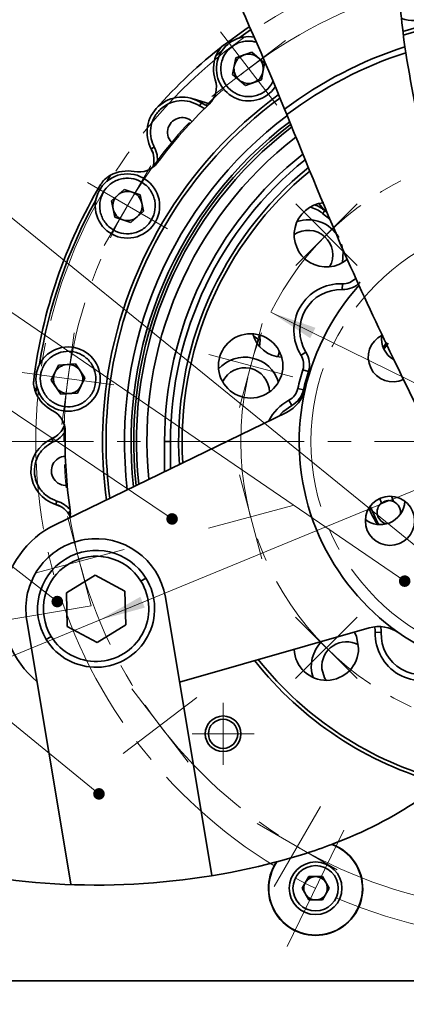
# Model space of a CAD drawing. Header units: millimetres. Extents: x -594 to 604, y -420 to 420.
# Tile 14 of 43: x -418 to -385, y 225 to 310. Entities that reach past the tile are written whole.
import ezdxf

# ---------------------------------------------------------------- set-up
doc = ezdxf.new("R2010")
doc.units = ezdxf.units.MM
doc.linetypes.add('点画线', pattern=[18, 12, -2, 2, -2])
doc.layers.get('0').update_dxf_attribs({"lineweight": 35})
for name, color, linetype, lineweight in [('中心线层', 1, '点画线', 18), ('尺寸线层', 3, 'Continuous', 18), ('粗实线层', 7, 'Continuous', 35), ('细实线层', 7, 'Continuous', 18)]:
    doc.layers.add(name, color=color, linetype=linetype, lineweight=lineweight)
doc.styles.add('标准', font='txt', dxfattribs={"width": 0.667})
doc.dimstyles.new('GB_尺寸', dxfattribs={"dimtxt": 3.5, "dimasz": 4, "dimexe": 2, "dimexo": 0, "dimtad": 1, "dimdsep": 46, "dimtxsty": '标准', "dimblk": '_CAXARROW', "dimcen": 0, "dimdle": 6, "dimazin": 2, "dimtfac": 0.707107, "dimtdec": 3, "dimtmove": 2, "dimatfit": 3, "dimfxl": 0, "dimfrac": 2, "dimtolj": 1, "dimtzin": 0, "dimarcsym": 0})

# ---------------------------------------------------------------- blocks, each defined once
blk = doc.blocks.new('*X15')
at = {"layer": '尺寸线层', "linetype": 'Continuous'}
for points in [[(-259.129, 323.118), (-259.629, 319.118), (-258.629, 319.118)], [(-259.129, -353.352), (-259.629, -349.352), (-258.629, -349.352)]]:
    blk.add_hatch(color=0, dxfattribs=at).paths.add_polyline_path(points, flags=0)
at = {"layer": '尺寸线层', "color": 0, "linetype": 'Continuous'}
for p, q in [((-374.615, 323.118), (-257.129, 323.118)), ((-259.129, -353.352), (-259.129, 323.118)), ((-459.086, -353.352), (-257.129, -353.352))]:
    blk.add_line(p, q, dxfattribs=at)
at = {"layer": '尺寸线层', "color": 0, "insert": (-261.485, 178.789), "char_height": 3.5, "width": 9.20172, "attachment_point": 5, "rotation": 90, "line_spacing_factor": 1.15057, "style": '标准'}
blk.add_mtext('\\T1.1;676', dxfattribs=at)
blk = doc.blocks.new('_CAXARROW')
blk.add_hatch(color=0).paths.add_polyline_path([(0, 0), (-1, 0.125), (-1, -0.125)], flags=0)
blk = doc.blocks.new('*X28')
at = {"layer": '尺寸线层', "linetype": 'Continuous'}
for points in [[(-481.107, 247.969), (-480.939, 243.942), (-479.953, 244.107)], [(-415.936, -140.963), (-417.09, -137.101), (-416.104, -136.936)]]:
    blk.add_hatch(color=0, dxfattribs=at).paths.add_polyline_path(points, flags=0)
at = {"layer": '尺寸线层', "color": 0, "linetype": 'Continuous'}
for p, q in [((-412.367, 259.488), (-483.079, 247.639)), ((-415.936, -140.963), (-481.107, 247.969)), ((-347.195, -129.445), (-417.908, -141.294))]:
    blk.add_line(p, q, dxfattribs=at)
at = {"layer": '尺寸线层', "color": 0, "insert": (-446.198, 53.893), "char_height": 3.5, "width": 9.47933, "attachment_point": 5, "rotation": 279.51235, "line_spacing_factor": 1.15057, "style": '标准'}
blk.add_mtext('\\T1.1;400', dxfattribs=at)
blk = doc.blocks.new('*X29')
at = {"layer": '尺寸线层', "linetype": 'Continuous'}
for points in [[(-337.544, 288.844), (-341.433, 287.782), (-341.052, 286.858)], [(-411.685, 258.28), (-408.177, 260.267), (-407.796, 259.342)]]:
    blk.add_hatch(color=0, dxfattribs=at).paths.add_polyline_path(points, flags=0)
at = {"layer": '尺寸线层', "color": 0, "linetype": 'Continuous'}
blk.add_line((-445.266, 244.436), (-337.544, 288.844), dxfattribs=at)
at = {"layer": '尺寸线层', "color": 0, "insert": (-443.554, 247.977), "char_height": 3.5, "width": 11.7255, "attachment_point": 5, "rotation": 22.40385, "line_spacing_factor": 1.15057, "style": '标准'}
blk.add_mtext('\\T1.1;%%C80', dxfattribs=at)
blk = doc.blocks.new('*X33')
at = {"layer": '尺寸线层', "linetype": 'Continuous'}
for points in [[(-397.031, 284.598), (-393.663, 282.383), (-393.221, 283.28)], [(-352.198, 262.526), (-356.008, 263.845), (-355.566, 264.742)]]:
    blk.add_hatch(color=0, dxfattribs=at).paths.add_polyline_path(points, flags=0)
at = {"layer": '尺寸线层', "color": 0, "linetype": 'Continuous'}
blk.add_line((-315.093, 244.259), (-397.031, 284.598), dxfattribs=at)
at = {"layer": '尺寸线层', "color": 0, "insert": (-316.565, 247.905), "char_height": 3.5, "width": 11.7255, "attachment_point": 5, "rotation": 333.78827, "line_spacing_factor": 1.15057, "style": '标准'}
blk.add_mtext('\\T1.1;%%C50', dxfattribs=at)
blk = doc.blocks.new('*X41')
at = {"layer": '细实线层', "color": 0}
blk.add_line((0, 0), (-96.92, 78.843), dxfattribs=at)
blk = doc.blocks.new('*X42')
at = {"layer": '细实线层', "lineweight": 18}
h = blk.add_hatch(color=0, dxfattribs=at)
edge = h.paths.add_edge_path(flags=0)
edge.add_arc((0, 0), 0.5, 0, 360)
at = {"layer": '细实线层', "color": 0}
for p, q in [((-71.774, 49.14), (-81.774, 49.14)), ((0, 0), (-71.774, 49.14))]:
    blk.add_line(p, q, dxfattribs=at)
at = {"layer": '细实线层', "color": 0, "lineweight": 18, "insert": (-76.774, 50.64), "char_height": 5, "width": 17, "attachment_point": 8, "line_spacing_factor": 1.15057, "style": '标准'}
blk.add_mtext('\\T1.1;4', dxfattribs=at)
blk = doc.blocks.new('*X43')
at = {"layer": '细实线层', "lineweight": 18}
h = blk.add_hatch(color=0, dxfattribs=at)
edge = h.paths.add_edge_path(flags=0)
edge.add_arc((0, 0), 0.5, 0, 360)
at = {"layer": '细实线层', "color": 0}
for p, q in [((-51.901, 34.972), (-61.901, 34.972)), ((0, 0), (-51.901, 34.972))]:
    blk.add_line(p, q, dxfattribs=at)
at = {"layer": '细实线层', "color": 0, "lineweight": 18, "insert": (-56.901, 36.472), "char_height": 5, "width": 17, "attachment_point": 8, "line_spacing_factor": 1.15057, "style": '标准'}
blk.add_mtext('\\T1.1;5', dxfattribs=at)
blk = doc.blocks.new('*X44')
at = {"layer": '细实线层', "lineweight": 18}
h = blk.add_hatch(color=0, dxfattribs=at)
edge = h.paths.add_edge_path(flags=0)
edge.add_arc((0, 0), 0.5, 0, 360)
at = {"layer": '细实线层', "color": 0}
for p, q in [((-42.096, 32.675), (-52.096, 32.675)), ((0, 0), (-42.096, 32.675))]:
    blk.add_line(p, q, dxfattribs=at)
at = {"layer": '细实线层', "color": 0, "lineweight": 18, "insert": (-47.096, 34.175), "char_height": 5, "width": 17, "attachment_point": 8, "line_spacing_factor": 1.15057, "style": '标准'}
blk.add_mtext('\\T1.1;6', dxfattribs=at)
blk = doc.blocks.new('*X45')
at = {"layer": '细实线层', "lineweight": 18}
h = blk.add_hatch(color=0, dxfattribs=at)
edge = h.paths.add_edge_path(flags=0)
edge.add_arc((0, 0), 0.5, 0, 360)
at = {"layer": '细实线层', "color": 0}
for p, q in [((-45.657, 37.323), (-55.657, 37.323)), ((0, 0), (-45.657, 37.323))]:
    blk.add_line(p, q, dxfattribs=at)
at = {"layer": '细实线层', "color": 0, "lineweight": 18, "insert": (-50.657, 38.823), "char_height": 5, "width": 17, "attachment_point": 8, "line_spacing_factor": 1.15057, "style": '标准'}
blk.add_mtext('\\T1.1;7', dxfattribs=at)
blk = doc.blocks.new('*X47')
at = {"layer": '细实线层', "lineweight": 18}
h = blk.add_hatch(color=0, dxfattribs=at)
edge = h.paths.add_edge_path(flags=0)
edge.add_arc((0, 0), 0.5, 0, 360)
at = {"layer": '细实线层', "color": 0}
for p, q in [((-45.536, 76.699), (-55.536, 76.699)), ((0, 0), (-45.536, 76.699))]:
    blk.add_line(p, q, dxfattribs=at)
at = {"layer": '细实线层', "color": 0, "lineweight": 18, "insert": (-50.536, 78.199), "char_height": 5, "width": 17, "attachment_point": 8, "line_spacing_factor": 1.15057, "style": '标准'}
blk.add_mtext('\\T1.1;9', dxfattribs=at)
blk = doc.blocks.new('*X48')
at = {"layer": '细实线层', "lineweight": 18}
h = blk.add_hatch(color=0, dxfattribs=at)
edge = h.paths.add_edge_path(flags=0)
edge.add_arc((0, 0), 0.5, 0, 360)
at = {"layer": '细实线层', "color": 0}
for p, q in [((-39.678, 65.435), (-49.678, 65.435)), ((0, 0), (-39.678, 65.435))]:
    blk.add_line(p, q, dxfattribs=at)
at = {"layer": '细实线层', "color": 0, "lineweight": 18, "insert": (-44.678, 66.935), "char_height": 5, "width": 17, "attachment_point": 8, "line_spacing_factor": 1.15057, "style": '标准'}
blk.add_mtext('\\T1.1;10', dxfattribs=at)

msp = doc.modelspace()

# ---------------------------------------------------------------- linework, layer by layer
at = {"layer": '中心线层'}
for p, q in [((-401.319, 308.592), (-396.527, 302.309)), ((-402.065, 303.054), (-395.781, 307.846)), ((-411.261, 290.305), (-407.29, 297.137)), ((-412.692, 295.706), (-405.86, 291.735)), ((-389.642, 293.869), (-394.906, 288.606)), ((-389.642, 288.606), (-394.906, 293.869)), ((-397.783, 283.635), (-399.709, 276.445)), ((-414.879, 275.006), (-413.824, 282.838)), ((-395.151, 279.076), (-402.341, 281.003)), ((-418.267, 279.449), (-410.436, 278.395)), ((-424.17, 273.562), (-325.059, 273.562)), ((-399.715, 270.701), (-397.788, 263.511)), ((-395.157, 268.07), (-402.347, 266.143)), ((-412.367, 259.488), (-414.389, 267.127)), ((-417.197, 262.296), (-409.559, 264.319)), ((-394.922, 258.534), (-389.658, 253.271)), ((-389.658, 258.534), (-394.922, 253.271)), ((-404.107, 246.112), (-408.899, 252.395)), ((-409.644, 246.858), (-403.361, 251.65)), ((-401.107, 245.892), (-401.107, 251.202)), ((-403.762, 248.547), (-398.452, 248.547)), ((-396.759, 235.485), (-392.788, 242.317)), ((-391.357, 236.916), (-398.189, 240.887)), ((-390.79, 240.3), (-395.624, 230.367))]:
    msp.add_line(p, q, dxfattribs=at)
for centre, radius in [((-374.607, 273.547), 42.5), ((-374.615, 273.562), 40.097), ((-374.615, 273.562), 24.986), ((-374.615, 273.562), 18.991)]:
    msp.add_circle(centre, radius, dxfattribs=at)
at = {"layer": '粗实线层'}
for p, q in [((-401.718, 306.536), (-401.236, 306.927)), ((-401.615, 306.767), (-401.718, 306.536)), ((-398.659, 306.846), (-400.023, 306.372)), ((-397.567, 305.902), (-398.659, 306.846)), ((-385.579, 307.309), (-385.509, 306.806)), ((-400.023, 306.372), (-400.293, 304.954)), ((-397.838, 304.485), (-397.567, 305.902)), ((-400.293, 304.954), (-399.201, 304.01)), ((-399.201, 304.01), (-397.838, 304.485)), ((-403.665, 302.852), (-402.269, 302.441)), ((-403.123, 302.259), (-402.958, 302.51)), ((-395.663, 301.505), (-395.86, 301.983)), ((-407.088, 298.184), (-407.358, 298.802)), ((-407.25, 298.584), (-406.986, 298.726)), ((-411.054, 295.794), (-410.727, 296.321)), ((-410.727, 296.321), (-410.943, 296.189)), ((-409.571, 295.107), (-410.649, 294.147)), ((-408.201, 294.653), (-409.571, 295.107)), ((-410.649, 294.147), (-410.357, 292.733)), ((-407.909, 293.24), (-408.201, 294.653)), ((-408.987, 292.28), (-407.909, 293.24)), ((-392.93, 293.898), (-392.418, 293.267)), ((-392.418, 293.267), (-392.625, 293.05)), ((-392.175, 293.057), (-392.418, 293.267)), ((-410.357, 292.733), (-408.987, 292.28)), ((-392.625, 293.05), (-391.997, 292.573)), ((-390.94, 286.545), (-390.923, 287.045)), ((-387.406, 281.578), (-387.142, 282.055)), ((-387.365, 281.437), (-387.018, 281.971)), ((-394.03, 281.193), (-394.454, 280.928)), ((-415.16, 280.085), (-415.789, 278.786)), ((-413.721, 280.191), (-415.16, 280.085)), ((-412.91, 278.997), (-413.721, 280.191)), ((-393.817, 279.538), (-394.294, 279.687)), ((-415.789, 278.786), (-414.978, 277.592)), ((-413.538, 277.697), (-412.91, 278.997)), ((-417.195, 277.94), (-417.104, 277.704)), ((-417.104, 277.704), (-417.04, 278.32)), ((-394.239, 277.964), (-394.727, 278.074)), ((-414.978, 277.592), (-413.538, 277.697)), ((-395.251, 276.637), (-395.486, 277.079)), ((-415.458, 266.433), (-395.703, 276.036)), ((-415.876, 273.722), (-415.392, 273.986)), ((-415.624, 273.51), (-415.745, 273.784)), ((-405.607, 273.547), (-406.107, 273.547)), ((-406.107, 270.979), (-406.107, 273.547)), ((-405.607, 273.547), (-405.607, 271.222)), ((-387.579, 268.282), (-387.731, 268.671)), ((-386.551, 268.414), (-386.733, 268.86)), ((-414.995, 268), (-415.623, 268.247)), ((-415.393, 268.169), (-415.306, 268.456)), ((-412.042, 262.124), (-414.5, 260.611)), ((-409.502, 260.751), (-412.042, 262.124)), ((-408.128, 261.597), (-407.702, 261.859)), ((-414.5, 260.611), (-414.419, 257.725)), ((-409.421, 257.866), (-409.502, 260.751)), ((-406.042, 260.224), (-402.075, 236.419)), ((-417.879, 258.252), (-414.122, 235.705)), ((-414.419, 257.725), (-411.879, 256.353)), ((-411.879, 256.353), (-409.421, 257.866)), ((-415.793, 256.88), (-416.218, 256.617)), ((-388.641, 257.601), (-404.831, 252.96)), ((-387.605, 257.214), (-388.105, 257.232)), ((-394.362, 235.333), (-393.784, 236.333)), ((-393.784, 236.333), (-392.63, 236.333)), ((-392.63, 236.333), (-392.052, 235.333)), ((-393.784, 234.333), (-394.362, 235.333)), ((-392.052, 235.333), (-392.63, 234.333)), ((-392.63, 234.333), (-393.784, 234.333)), ((-422.863, 227.41), (-340.357, 227.41))]:
    msp.add_line(p, q, dxfattribs=at)
for points in [[(-401.055, 307.451), (-399.265, 308.775), (-398.896, 309.03)], [(-399.766, 308.048), (-399.756, 308.056), (-398.774, 308.75)], [(-402.447, 302.269), (-402.671, 302.353), (-402.958, 302.51)], [(-390.98, 290.416), (-390.855, 289.793), (-390.92, 288.837)], [(-398.009, 282.664), (-397.931, 282.244), (-397.993, 281.66)], [(-396.293, 281.242), (-396.416, 280.865), (-396.446, 280.79)], [(-395.251, 276.637), (-396.017, 276.086), (-396.35, 275.722)], [(-387.818, 266.444), (-387.937, 266.668), (-388.546, 268.006)], [(-389.535, 255.869), (-389.721, 256.863), (-389.897, 257.234)], [(-392.667, 254.118), (-392.434, 253.333), (-392.305, 253.12)]]:
    msp.add_lwpolyline(points, dxfattribs=at)
for centre, radius in [((-409.279, 293.693), 2.75), ((-398.755, 280.018), 2.75), ((-414.349, 278.891), 2.75), ((-386.854, 266.763), 2.1), ((-401.107, 248.547), 1.525), ((-401.107, 248.547), 1.25), ((-393.207, 235.333), 2.25), ((-393.207, 235.333), 1.938)]:
    msp.add_circle(centre, radius, dxfattribs=at)
for centre, radius, start, end in [((-374.607, 273.547), 36.8, 328.86798, 107.64266), ((-374.607, 273.547), 36.5, 329.65666, 107.72781), ((-384.878, 312.309), 2.75, 249.10675, 296.6837), ((-374.607, 273.547), 43, 127.97363, 138.58871), ((-398.93, 305.428), 2.75, 79.33925, 325.70186), ((-398.93, 305.428), 1.25, 109.1837, 169.1837), ((-398.93, 305.428), 1.25, 49.1837, 109.1837), ((-374.607, 273.547), 35.5, 108.00302, 126.77419), ((-374.607, 273.547), 35, 108.14896, 126.98497), ((-398.93, 305.428), 3, 158.32025, 198.27524), ((-398.93, 305.428), 1.25, 349.1837, 49.1837), ((-398.93, 305.428), 1.25, 169.1837, 229.1837), ((-398.93, 305.428), 1.25, 289.1837, 349.1837), ((-403.678, 303.86), 2, 313.80175, 18.27524), ((-398.93, 305.428), 1.25, 229.1837, 289.1837), ((-374.607, 273.547), 36.8, 126.29581, 172.34132), ((-374.607, 273.547), 36.5, 126.40168, 172.34132), ((-404.608, 300.004), 3, 56.63917, 208.25684), ((-374.607, 273.547), 40, 133.80175, 143.38089), ((-401.858, 304.18), 2.3, 236.63917, 248.8837), ((-374.607, 273.547), 34.927, 126.93043, 186.76805), ((-374.607, 273.547), 34.368, 127.2657, 186.46102), ((-404.608, 300.004), 1.25, 47.69604, 229.4866), ((-374.607, 273.547), 34.137, 127.42903, 186.3068), ((-374.607, 273.547), 33.906, 127.48061, 186.1676), ((-374.607, 273.547), 33.015, 127.94616, 185.61082), ((-409.012, 297.637), 2, 341.4564, 28.25684), ((-409.012, 297.637), 2.3, 353.81447, 28.25684), ((-374.607, 273.547), 31.5, 128.67726, 180), ((-408.317, 298.6), 2, 258.9074, 323.38089), ((-374.607, 273.547), 31, 128.97021, 180), ((-409.279, 293.693), 3, 78.9074, 118.86239), ((-374.607, 273.547), 30.3, 129.36038, 183.6985), ((-374.607, 273.547), 30, 129.54174, 183.50653), ((-374.607, 273.547), 43, 149.22538, 172.95726), ((-409.279, 293.693), 1.25, 71.6837, 131.6837), ((-409.279, 293.693), 1.25, 11.6837, 71.6837), ((-374.607, 273.547), 42.7, 151.08174, 171.1009), ((-409.279, 293.693), 1.25, 131.6837, 191.6837), ((-409.279, 293.693), 1.25, 311.6837, 11.6837), ((-392.285, 291.225), 2.75, 94.72509, 310.82846), ((-409.279, 293.693), 1.25, 191.6837, 251.6837), ((-394.005, 291.602), 2, 46.3654, 81.38835), ((-394.005, 291.602), 2.3, 46.3654, 71.76083), ((-409.279, 293.693), 1.25, 251.6837, 311.6837), ((-393.842, 289.516), 3, 29.6956, 108.37813), ((-393.842, 289.516), 2.1, 330.70153, 124.59906), ((-390.871, 288.544), 2, 268.00899, 317.32046), ((-390.871, 288.544), 1.5, 268.00899, 317.32046), ((-391.062, 283.047), 4, 88.00899, 211.99101), ((-374.607, 273.547), 20, 138.14492, 261.77158), ((-391.062, 283.047), 3.5, 88.00899, 211.99101), ((-396.003, 283.388), 2.635, 193.76286, 267.75321), ((-397.715, 283.218), 1, 215.65452, 257.58206), ((-386.605, 280.761), 2.1, 115.95003, 295.49996), ((-385.481, 282.365), 2.1, 172.77288, 239.3819), ((-399.25, 277.759), 3, 16.92246, 138.37813), ((-395.726, 280.133), 1.5, 342.67954, 31.99101), ((-395.726, 280.133), 2, 342.67954, 31.99101), ((-414.349, 278.891), 1.25, 94.1837, 154.1837), ((-414.349, 278.891), 1.25, 34.1837, 94.1837), ((-399.25, 277.759), 2.1, 0.70153, 154.59906), ((-374.607, 273.547), 20.622, 162.67954, 167.32046), ((-414.349, 278.891), 1.25, 154.1837, 214.1837), ((-414.349, 278.891), 1.25, 334.1837, 34.1837), ((-374.607, 273.547), 20.122, 162.67954, 167.32046), ((-414.349, 278.891), 1.25, 214.1837, 274.1837), ((-414.349, 278.891), 1.25, 274.1837, 334.1837), ((-374.607, 273.547), 36.8, 172.34132, 187.77793), ((-374.607, 273.547), 36.5, 172.34132, 187.62352), ((-397.015, 278.734), 3, 295.92441, 346.96641), ((-396.19, 278.403), 1.5, 298.00899, 347.32046), ((-396.19, 278.403), 2, 298.00899, 347.32046), ((-414.349, 278.891), 3, 203.32025, 243.27524), ((-393.607, 273.547), 4, 118.00899, 153.86146), ((-416.598, 274.425), 2, 358.80175, 63.27524), ((-416.556, 275.612), 2, 293.9258, 340.72624), ((-414.529, 271.042), 3, 113.9258, 253.25684), ((-416.556, 275.612), 2.3, 293.9258, 328.36817), ((-374.607, 273.547), 40, 178.80175, 188.38089), ((-414.529, 271.042), 1.25, 92.69604, 274.4866), ((-415.969, 266.254), 2, 26.4564, 73.25684), ((-415.969, 266.254), 2.3, 38.81447, 73.25684), ((-386.956, 267.5), 1, 128.55878, 260.30823), ((-387.681, 268.539), 2.1, 290.96031, 357.17112), ((-386.956, 267.5), 1, 349.47839, 66.1014), ((-416.159, 267.426), 2, 349.09741, 8.38089), ((-411.96, 259.238), 8, 115.92441, 230.86971), ((-387.681, 268.539), 2.1, 232.77288, 290.96031), ((-411.96, 259.238), 6, 99.46009, 189.46009), ((-411.96, 259.238), 6, 9.46009, 99.46009), ((-411.96, 259.238), 5, 31.61279, 211.61279), ((-411.96, 259.238), 4.5, 31.61279, 211.61279), ((-411.96, 259.238), 5, 211.61279, 31.61279), ((-411.96, 259.238), 4.5, 211.61279, 31.61279), ((-387.814, 254.717), 3, 54.95421, 105.99621), ((-389.604, 257.284), 2, 358.00899, 12.38502), ((-389.604, 257.284), 1.5, 358.00899, 15.99245), ((-384.107, 257.093), 4, 178.00899, 301.99101), ((-384.107, 257.093), 3.5, 178.00899, 301.99101), ((-390.576, 254.312), 3, 134.81407, 198.37813), ((-390.576, 254.312), 2.1, 60.70153, 185.30059), ((-392.285, 255.869), 2.75, 182.10053, 360), ((-374.607, 273.547), 30.3, 218.22212, 254.76897), ((-374.607, 273.547), 30, 218.45644, 255.24338), ((-393.207, 235.333), 4.025, 146.00912, 69.48738), ((-393.207, 235.333), 4, 145.5967, 69.89707), ((-393.207, 235.333), 1, 150, 210), ((-393.207, 235.333), 1, 90, 150), ((-393.207, 235.333), 1, 30, 90), ((-393.207, 235.333), 1, 330, 30), ((-393.207, 235.333), 1, 210, 270), ((-393.207, 235.333), 1, 270, 330)]:
    msp.add_arc(centre, radius, start, end, dxfattribs=at)
for points in [[(-395.86, 301.983), (-397.657, 306.352), (-399.413, 310.501), (-401.226, 314.09)], [(-385.963, 310.576), (-385.856, 309.495), (-385.728, 308.405), (-385.579, 307.309)], [(-391.797, 239.103), (-389.043, 240.148), (-386.555, 241.41), (-384.458, 242.865)], [(-396.507, 237.593), (-394.885, 238.026), (-393.32, 238.526), (-391.832, 239.09)], [(-391.797, 239.103), (-391.808, 239.099), (-391.82, 239.094), (-391.832, 239.09)], [(-422.863, 236.647), (-414.355, 234.933), (-404.727, 235.406), (-396.544, 237.584)], [(-396.507, 237.593), (-396.52, 237.59), (-396.532, 237.587), (-396.544, 237.584)]]:
    msp.add_open_spline(points, degree=3, dxfattribs=at)
for points, knots in [([(-401.615, 306.767), (-401.531, 306.913), (-401.386, 307.165), (-401.153, 307.366), (-401.055, 307.451)], [0, 0, 0, 0, 0.5139732, 0.8902601, 0.8902601, 0.8902601, 0.8902601]), ([(-396.857, 304.353), (-396.94, 304.187), (-397.155, 303.753), (-397.701, 303.361), (-398.274, 303.127), (-398.756, 303.043), (-399.243, 303.056), (-399.849, 303.201), (-400.52, 303.587), (-400.999, 304.195), (-401.231, 304.773), (-401.315, 305.253), (-401.302, 305.741), (-401.157, 306.347), (-400.771, 307.018), (-400.164, 307.497), (-399.585, 307.73), (-399.105, 307.811), (-398.656, 307.808), (-398.382, 307.731), (-398.264, 307.698)], [0, 0, 0, 0, 0.553001, 1.445396, 1.930671, 2.416482, 2.901757, 3.387569, 4.279964, 5.172358, 5.657633, 6.143444, 6.628719, 7.114531, 8.006926, 8.89932, 9.384595, 9.870406, 10.355681, 10.722202, 10.722202, 10.722202, 10.722202]), ([(-385.509, 306.806), (-384.955, 303.595), (-383.829, 297.064), (-380.882, 287.421), (-376.995, 277.891), (-372.055, 268.706), (-366.324, 260.272), (-360.095, 252.563), (-355.586, 248.013), (-353.342, 245.748)], [0, 0, 0, 0, 9.770411, 19.869348, 30.183706, 40.615278, 51.097275, 60.743956, 70.307855, 70.307855, 70.307855, 70.307855]), ([(-403.123, 302.259), (-403.393, 302.401), (-403.933, 302.685), (-404.864, 302.741), (-405.754, 302.506), (-406.518, 301.985), (-407.066, 301.241), (-407.334, 300.359), (-407.312, 299.476), (-407.088, 298.962), (-406.986, 298.726)], [0, 0, 0, 0, 0.909425, 1.81885, 2.728275, 3.6377, 4.547125, 5.45655, 6.365975, 7.134325, 7.134325, 7.134325, 7.134325]), ([(-384.458, 242.865), (-383.529, 243.565), (-381.743, 244.91), (-379.509, 247.488), (-377.95, 250.522), (-377.314, 254.014), (-377.495, 257.707), (-378.338, 261.602), (-380.062, 266.743), (-382.9, 273.143), (-386.69, 280.849), (-391.135, 290.313), (-393.969, 297.318), (-395.663, 301.505)], [0, 0, 0, 0, 3.482608, 6.698557, 10.1538, 13.585453, 17.222045, 21.18547, 25.51284, 33.476351, 42.170955, 51.294283, 64.848201, 64.848201, 64.848201, 64.848201]), ([(-407.024, 292.947), (-407.149, 292.673), (-407.34, 292.251), (-407.795, 291.818), (-408.205, 291.557), (-408.661, 291.382), (-409.276, 291.284), (-410.044, 291.384), (-410.719, 291.762), (-411.154, 292.208), (-411.415, 292.619), (-411.59, 293.075), (-411.688, 293.69), (-411.588, 294.458), (-411.211, 295.133), (-410.765, 295.568), (-410.353, 295.83), (-409.898, 296.004), (-409.282, 296.102), (-408.515, 296.003), (-407.839, 295.625), (-407.404, 295.179), (-407.142, 294.767), (-406.969, 294.312), (-406.863, 293.694), (-406.961, 293.24), (-407.024, 292.947)], [0, 0, 0, 0, 0.892219, 1.377397, 1.863113, 2.348292, 2.834008, 3.726226, 4.618445, 5.103623, 5.589339, 6.074518, 6.560234, 7.452452, 8.344671, 8.829849, 9.315565, 9.800744, 10.28646, 11.178678, 12.070897, 12.556075, 13.041791, 13.52697, 14.012686, 14.904904, 14.904904, 14.904904, 14.904904]), ([(-411.552, 295.549), (-411.451, 295.694), (-411.274, 295.947), (-411.042, 296.117), (-410.943, 296.189)], [0, 0, 0, 0, 0.5125794, 0.8901445, 0.8901445, 0.8901445, 0.8901445]), ([(-411.981, 279.065), (-411.991, 278.764), (-412.006, 278.301), (-412.261, 277.727), (-412.539, 277.329), (-412.894, 276.993), (-413.425, 276.667), (-414.172, 276.465), (-414.94, 276.556), (-415.513, 276.801), (-415.912, 277.082), (-416.248, 277.435), (-416.574, 277.967), (-416.776, 278.714), (-416.685, 279.482), (-416.44, 280.055), (-416.159, 280.454), (-415.805, 280.79), (-415.274, 281.116), (-414.527, 281.317), (-413.758, 281.227), (-413.186, 280.982), (-412.786, 280.701), (-412.452, 280.347), (-412.117, 279.817), (-412.034, 279.36), (-411.981, 279.065)], [0, 0, 0, 0, 0.892219, 1.377397, 1.863113, 2.348292, 2.834008, 3.726226, 4.618445, 5.103623, 5.589339, 6.074518, 6.560234, 7.452452, 8.344671, 8.829849, 9.315565, 9.800744, 10.28646, 11.178678, 12.070897, 12.556075, 13.041791, 13.52697, 14.012686, 14.904904, 14.904904, 14.904904, 14.904904]), ([(-417.195, 277.94), (-417.238, 278.102), (-417.314, 278.383), (-417.292, 278.69), (-417.283, 278.819)], [0, 0, 0, 0, 0.5139732, 0.8902601, 0.8902601, 0.8902601, 0.8902601]), ([(-415.624, 273.51), (-415.889, 273.359), (-416.42, 273.058), (-416.97, 272.305), (-417.253, 271.429), (-417.227, 270.505), (-416.898, 269.642), (-416.301, 268.938), (-415.714, 268.589), (-415.366, 268.476), (-415.306, 268.456)], [0, 0, 0, 0, 0.909533, 1.819066, 2.728599, 3.638132, 4.547666, 5.457199, 6.366732, 6.556855, 6.556855, 6.556855, 6.556855]), ([(-387.921, 266.48), (-388.184, 266.874), (-388.468, 267.299), (-388.61, 267.783), (-388.62, 267.819)], [0, 0, 0, 0, 1.402712, 1.516097, 1.516097, 1.516097, 1.516097]), ([(-387.579, 268.282), (-387.444, 268.362), (-387.172, 268.523), (-386.794, 268.51), (-386.589, 268.429), (-386.551, 268.414)], [0, 0, 0, 0, 0.486857, 0.975537, 1.086637, 1.086637, 1.086637, 1.086637])]:
    msp.add_open_spline(points, degree=3, knots=knots, dxfattribs=at)

# ---------------------------------------------------------------- block references
at = {"layer": '细实线层'}
for name, p in [('*X41', (-360.45, 244.893)), ('*X42', (-385.596, 261.608)), ('*X43', (-405.469, 266.925)), ('*X44', (-415.274, 259.857)), ('*X45', (-411.713, 243.407)), ('*X47', (-411.834, 180.667)), ('*X48', (-417.692, 175.276))]:
    msp.add_blockref(name, p, dxfattribs=at)

# ---------------------------------------------------------------- dimensions: what is measured, and where the dimension line sits
at = {"layer": '尺寸线层'}
dim = msp.add_linear_dim(base=(-259.129, 323.118), p1=(-459.086, -353.352), p2=(-374.615, 323.118), angle=90, text='676', dimstyle='GB_尺寸', override={"dimscale": 1, "dimsah": 1, "dimtfac": 1, "dimtfill": 1, "dimtzin": 0}, dxfattribs=at)
dim.commit()
dim.dimension.update_dxf_attribs({"geometry": '*X15', "text_midpoint": (-261.485, 178.789), "dimtype": 160})
for p1, p2, text, picture, middle in [((-337.544, 288.844), (-411.685, 258.28), '%%C80', '*X29', (-442.555, 245.554)), ((-397.031, 284.598), (-352.198, 262.526), '%%C50', '*X33', (-317.723, 245.554))]:
    dim = msp.add_diameter_dim_2p(p1=p1, p2=p2, text=text, dimstyle='GB_尺寸', override={"dimscale": 1, "dimsah": 1, "dimtfac": 1, "dimtfill": 1, "dimtzin": 0}, dxfattribs=at)
    dim.commit()
    dim.dimension.update_dxf_attribs({"geometry": picture, "text_midpoint": middle, "dimtype": 163})
dim = msp.add_linear_dim(base=(-481.107, 247.969), p1=(-347.195, -129.445), p2=(-412.367, 259.488), angle=99.51235, text='400', dimstyle='GB_尺寸', override={"dimscale": 1, "dimsah": 1, "dimtfac": 1, "dimtfill": 1, "dimtzin": 0}, dxfattribs=at)
dim.commit()
dim.dimension.update_dxf_attribs({"geometry": '*X28', "text_midpoint": (-446.198, 53.893)})

doc.saveas('drawing.dxf')
